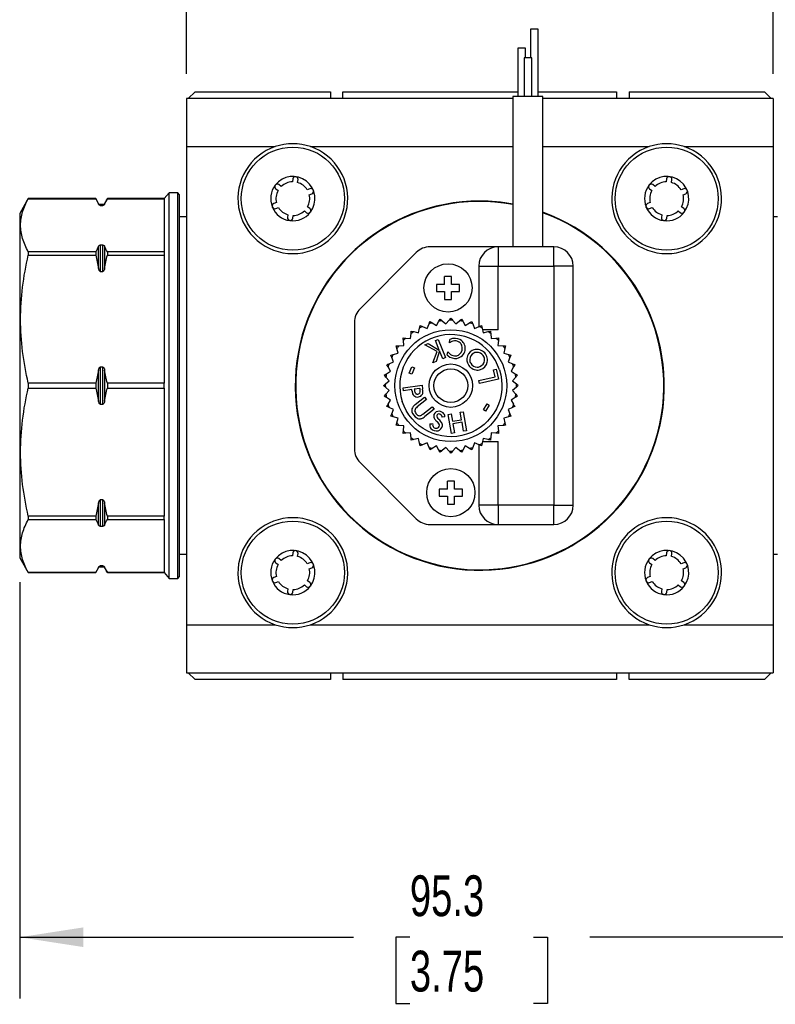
# Model space of a CAD drawing. Header units: millimetres. Extents: x 13 to 546, y 13 to 419.
# Tile 7 of 14: x 109 to 188, y 264 to 367. Entities that reach past the tile are written whole.
import ezdxf

# ---------------------------------------------------------------- set-up
doc = ezdxf.new("R2010")
doc.units = ezdxf.units.MM
doc.header["$LTSCALE"] = 2
doc.layers.add('DIMENSIONS', color=140, linetype='Continuous', lineweight=25)
doc.styles.add('SLDTEXTSTYLE0', font='TXT', dxfattribs={"width": 0.7})
doc.dimstyles.new('SLDDIMSTYLE1', dxfattribs={"dimtxt": 4.316016, "dimasz": 6.604, "dimexe": 0, "dimexo": 0.0625, "dimgap": 1.079004, "dimtad": 0, "dimtih": 1, "dimtoh": 1, "dimrnd": 1e-09, "dimzin": 12, "dimdsep": 46, "dimtxsty": 'SLDTEXTSTYLE0', "dimsah": 1, "dimcen": 0.09, "dimadec": 0, "dimazin": 3, "dimtfac": 1, "dimtofl": 0, "dimtmove": 0, "dimatfit": 3, "dimfxl": 0, "dimfrac": 2, "dimtolj": 1, "dimtzin": 12, "dimarcsym": 0})
doc.dimstyles.new('SLDDIMSTYLE5', dxfattribs={"dimtxt": 4.316016, "dimasz": 6.604, "dimexe": 0, "dimexo": 0.0625, "dimgap": 1.079004, "dimtad": 0, "dimtih": 1, "dimtoh": 1, "dimrnd": 1e-09, "dimzin": 4, "dimdsep": 46, "dimtxsty": 'SLDTEXTSTYLE0', "dimsah": 1, "dimcen": 0.09, "dimadec": 0, "dimazin": 1, "dimtfac": 1, "dimtofl": 0, "dimtmove": 0, "dimatfit": 3, "dimfxl": 0, "dimfrac": 2, "dimtolj": 1, "dimtzin": 12, "dimarcsym": 0})

# ---------------------------------------------------------------- blocks, each defined once
blk = doc.blocks.new('_D_10')
at = {"layer": 'DIMENSIONS'}
for p, q in [((188.93, 359.11), (242.69, 359.11)), ((236.34, 359.11), (236.34, 336.86)), ((229.93, 329.03), (228.48, 329.03)), ((228.48, 329.03), (228.48, 322.17)), ((242.75, 329.03), (244.2, 329.03)), ((244.2, 329.03), (244.2, 322.17)), ((228.48, 322.17), (229.93, 322.17)), ((244.2, 322.17), (242.75, 322.17)), ((236.34, 298.11), (236.34, 321.21)), ((188.93, 298.11), (242.69, 298.11))]:
    blk.add_line(p, q, dxfattribs=at)
for points in [[(236.34, 359.11), (235.33, 352.5), (237.36, 352.5)], [(236.34, 298.11), (237.36, 304.71), (235.33, 304.71)]]:
    blk.add_solid(points, dxfattribs=at)
at = {"layer": 'DIMENSIONS', "char_height": 4.233, "attachment_point": 1, "style": 'SLDTEXTSTYLE0'}
for s, insert in [('61.0', (229.93, 335.46)), ('2.40', (229.93, 327.63))]:
    blk.add_mtext(s, dxfattribs=dict(at, insert=insert))
blk = doc.blocks.new('_D_11')
at = {"layer": 'DIMENSIONS'}
for p, q in [((126.39, 360.95), (126.39, 397.35)), ((187.29, 360.95), (187.29, 397.35)), ((126.39, 391), (147.99, 391)), ((153.84, 391), (152.39, 391)), ((152.39, 391), (152.39, 384.14)), ((166.66, 391), (168.11, 391)), ((168.11, 391), (168.11, 384.14)), ((187.29, 391), (172.51, 391)), ((152.39, 384.14), (153.84, 384.14)), ((168.11, 384.14), (166.66, 384.14))]:
    blk.add_line(p, q, dxfattribs=at)
for points in [[(126.39, 391), (133, 389.98), (133, 392.01)], [(187.29, 391), (180.69, 392.01), (180.69, 389.98)]]:
    blk.add_solid(points, dxfattribs=at)
at = {"layer": 'DIMENSIONS', "char_height": 4.233, "attachment_point": 1, "style": 'SLDTEXTSTYLE0'}
for s, insert in [('60.9', (153.84, 397.42)), ('2.40', (153.84, 389.6))]:
    blk.add_mtext(s, dxfattribs=dict(at, insert=insert))
blk = doc.blocks.new('_D_12')
at = {"layer": 'DIMENSIONS'}
for p, q in [((109.09, 308.22), (109.09, 265.03)), ((204.34, 308.22), (204.34, 299.63)), ((204.34, 296.58), (204.34, 265.03)), ((109.09, 271.38), (143.74, 271.38)), ((149.59, 271.38), (148.14, 271.38)), ((148.14, 271.38), (148.14, 264.52)), ((162.41, 271.38), (163.86, 271.38)), ((163.86, 271.38), (163.86, 264.52)), ((204.34, 271.38), (168.26, 271.38)), ((148.14, 264.52), (149.59, 264.52)), ((163.86, 264.52), (162.41, 264.52))]:
    blk.add_line(p, q, dxfattribs=at)
for points in [[(109.09, 271.38), (115.7, 270.36), (115.7, 272.4)], [(204.34, 271.38), (197.74, 272.4), (197.74, 270.36)]]:
    blk.add_solid(points, dxfattribs=at)
at = {"layer": 'DIMENSIONS', "char_height": 4.233, "attachment_point": 1, "style": 'SLDTEXTSTYLE0'}
for s, insert in [('95.3', (149.59, 277.8)), ('3.75', (149.59, 269.98))]:
    blk.add_mtext(s, dxfattribs=dict(at, insert=insert))

msp = doc.modelspace()

# ---------------------------------------------------------------- linework, layer by layer
for p, q in [((162.091, 365.605), (162.091, 362.605)), ((162.891, 365.605), (162.091, 365.605)), ((162.891, 358.605), (162.891, 365.605)), ((160.792, 363.605), (160.792, 358.605)), ((161.592, 363.605), (160.792, 363.605)), ((161.592, 362.605), (161.592, 363.605)), ((161.441, 362.605), (161.441, 358.605)), ((162.241, 362.605), (161.441, 362.605)), ((162.241, 358.605), (162.241, 362.605)), ((127.291, 359.105), (126.591, 358.405)), ((127.291, 359.105), (141.341, 359.105)), ((141.341, 359.105), (141.341, 358.405)), ((142.641, 358.405), (142.641, 359.105)), ((142.641, 359.105), (160.792, 359.105)), ((160.291, 358.605), (160.291, 343.005)), ((163.391, 358.605), (160.291, 358.605)), ((162.891, 359.105), (171.041, 359.105)), ((163.391, 343.005), (163.391, 358.605)), ((171.041, 359.105), (171.041, 358.405)), ((172.341, 359.105), (172.341, 358.405)), ((172.341, 359.105), (186.391, 359.105)), ((187.091, 358.405), (186.391, 359.105)), ((160.291, 358.405), (126.391, 358.405)), ((126.391, 358.405), (126.391, 353.405)), ((187.291, 358.405), (163.391, 358.405)), ((187.291, 358.405), (187.291, 353.405)), ((126.391, 353.405), (135.617, 353.405)), ((126.391, 353.405), (126.391, 303.805)), ((139.266, 353.405), (160.291, 353.405)), ((163.391, 353.405), (174.417, 353.405)), ((178.066, 353.405), (187.291, 353.405)), ((187.291, 353.405), (187.291, 303.805)), ((136.239, 349.278), (136.004, 349.459)), ((137.434, 350.049), (137.395, 349.754)), ((137.941, 349.682), (137.98, 349.977)), ((175.039, 349.278), (174.804, 349.459)), ((176.234, 350.049), (176.195, 349.754)), ((176.741, 349.682), (176.78, 349.977)), ((124.591, 348.605), (124.091, 348.005)), ((125.491, 348.605), (124.591, 348.605)), ((124.591, 308.605), (124.591, 348.605)), ((125.691, 348.405), (125.491, 348.605)), ((125.491, 308.605), (125.491, 348.605)), ((125.691, 308.805), (125.691, 348.405)), ((135.668, 349.022), (135.903, 348.841)), ((139.21, 349.028), (138.935, 348.916)), ((139.144, 348.406), (139.419, 348.519)), ((174.468, 349.022), (174.703, 348.841)), ((178.01, 349.028), (177.735, 348.916)), ((177.944, 348.406), (178.219, 348.519)), ((109.986, 348.005), (109.091, 346.455)), ((116.994, 348.005), (109.986, 348.005)), ((109.986, 348.005), (109.986, 348.004)), ((109.986, 348.004), (116.994, 348.004)), ((117.284, 347.504), (116.994, 348.005)), ((116.994, 348.005), (116.994, 348.004)), ((117.284, 347.434), (117.284, 347.504)), ((117.726, 347.404), (117.457, 347.404)), ((117.457, 347.404), (117.457, 347.304)), ((117.726, 347.304), (117.726, 347.404)), ((118.189, 348.005), (117.899, 347.504)), ((117.899, 347.504), (117.899, 347.434)), ((124.091, 348.005), (118.189, 348.005)), ((118.189, 348.005), (118.189, 348.004)), ((118.189, 348.004), (124.091, 348.004)), ((124.091, 348.004), (124.091, 348.005)), ((124.091, 348.004), (124.091, 342.496)), ((135.738, 347.602), (135.463, 347.488)), ((174.538, 347.602), (174.263, 347.488)), ((109.091, 346.455), (109.091, 310.755)), ((117.457, 347.304), (117.726, 347.304)), ((135.673, 346.979), (135.948, 347.092)), ((136.938, 346.329), (136.898, 346.034)), ((138.64, 346.731), (138.876, 346.549)), ((139.212, 346.985), (138.977, 347.167)), ((174.473, 346.979), (174.748, 347.092)), ((175.738, 346.329), (175.698, 346.034)), ((177.44, 346.731), (177.676, 346.549)), ((178.012, 346.985), (177.777, 347.167)), ((126.391, 346.105), (125.691, 346.105)), ((137.444, 345.961), (137.484, 346.256)), ((176.244, 345.961), (176.284, 346.256)), ((187.741, 346.105), (187.291, 346.105)), ((109.986, 342.496), (109.986, 342.149)), ((116.994, 342.496), (109.986, 342.496)), ((116.994, 342.496), (116.994, 342.149)), ((117.284, 340.774), (117.284, 343.065)), ((117.457, 343.195), (117.457, 340.459)), ((117.726, 343.195), (117.457, 343.195)), ((117.726, 340.459), (117.726, 343.195)), ((117.899, 343.065), (117.899, 340.774)), ((118.189, 342.496), (118.189, 342.149)), ((124.091, 342.496), (118.189, 342.496)), ((124.091, 342.496), (124.091, 342.149)), ((150.256, 342.42), (144.427, 336.591)), ((158.741, 343.005), (151.67, 343.005)), ((158.741, 343.005), (158.741, 341.005)), ((164.541, 343.005), (158.741, 343.005)), ((164.541, 341.005), (164.541, 343.005)), ((109.986, 342.149), (116.994, 342.149)), ((118.189, 342.149), (124.091, 342.149)), ((124.091, 342.149), (124.091, 328.851)), ((117.457, 340.459), (117.726, 340.459)), ((156.741, 341.005), (158.741, 341.005)), ((156.741, 341.005), (156.741, 334.727)), ((158.741, 334.405), (158.741, 341.005)), ((158.741, 341.005), (164.541, 341.005)), ((166.541, 341.005), (164.541, 341.005)), ((164.541, 341.005), (164.541, 316.205)), ((166.541, 316.205), (166.541, 341.005)), ((153.186, 339.11), (153.186, 339.945)), ((153.916, 339.11), (153.916, 339.945)), ((152.351, 339.11), (152.351, 338.38)), ((153.186, 338.38), (153.186, 337.545)), ((153.916, 337.545), (153.916, 338.38)), ((154.751, 338.38), (154.751, 339.11)), ((143.841, 335.177), (143.841, 322.034)), ((151.905, 335.124), (152.341, 334.857)), ((152.341, 334.857), (152.607, 335.293)), ((152.949, 335.347), (153.337, 335.015)), ((153.337, 335.015), (153.669, 335.403)), ((154.014, 335.403), (154.346, 335.015)), ((154.346, 335.015), (154.734, 335.347)), ((155.075, 335.293), (155.342, 334.857)), ((155.342, 334.857), (155.778, 335.124)), ((149.985, 334.207), (150.482, 334.087)), ((150.482, 334.087), (150.601, 334.584)), ((150.909, 334.741), (151.381, 334.545)), ((151.381, 334.545), (151.577, 335.017)), ((156.106, 335.017), (156.302, 334.545)), ((156.302, 334.545), (156.774, 334.741)), ((157.081, 334.584), (157.201, 334.087)), ((158.741, 334.405), (157.124, 334.405)), ((157.201, 334.087), (157.697, 334.207)), ((148.953, 332.781), (148.913, 333.29)), ((149.157, 333.534), (149.666, 333.494)), ((149.666, 333.494), (149.706, 334.004)), ((152.241, 333.275), (152.523, 333.391)), ((152.643, 332.295), (152.241, 333.275)), ((152.523, 333.391), (153.291, 331.519)), ((153.69, 333.055), (153.748, 333.389)), ((157.977, 334.004), (158.017, 333.494)), ((158.017, 333.494), (158.526, 333.534)), ((158.77, 333.29), (158.73, 332.781)), ((148.36, 331.965), (148.24, 332.461)), ((148.443, 332.741), (148.953, 332.781)), ((151.138, 332.823), (151.483, 332.965)), ((152.419, 332.15), (151.138, 332.823)), ((151.483, 332.965), (152.643, 332.295)), ((151.983, 330.983), (152.419, 332.15)), ((152.676, 332.213), (152.305, 331.115)), ((153.009, 331.404), (152.676, 332.213)), ((153.471, 331.782), (153.528, 332.11)), ((158.73, 332.781), (159.239, 332.741)), ((159.442, 332.461), (159.323, 331.965)), ((147.43, 330.87), (147.902, 331.066)), ((147.902, 331.066), (147.706, 331.538)), ((147.863, 331.846), (148.36, 331.965)), ((152.305, 331.115), (151.983, 330.983)), ((153.291, 331.519), (153.009, 331.404)), ((159.323, 331.965), (159.82, 331.846)), ((159.977, 331.538), (159.781, 331.066)), ((159.781, 331.066), (160.253, 330.87)), ((117.284, 326.985), (117.284, 330.226)), ((117.726, 330.54), (117.457, 330.54)), ((117.457, 330.54), (117.457, 326.671)), ((117.726, 326.671), (117.726, 330.54)), ((117.899, 330.226), (117.899, 326.985)), ((147.154, 329.839), (147.59, 330.106)), ((147.59, 330.106), (147.323, 330.542)), ((149.532, 329.885), (149.797, 330.552)), ((150.053, 330.449), (149.788, 329.783)), ((149.797, 330.552), (150.053, 330.449)), ((158.284, 330.242), (158.541, 330.3)), ((158.445, 329.524), (158.284, 330.242)), ((158.541, 330.3), (158.771, 329.274)), ((160.36, 330.542), (160.093, 330.106)), ((160.093, 330.106), (160.528, 329.839)), ((147.044, 328.778), (147.432, 329.11)), ((147.432, 329.11), (147.1, 329.498)), ((149.788, 329.783), (149.532, 329.885)), ((156.753, 329.145), (158.445, 329.524)), ((156.822, 328.837), (156.753, 329.145)), ((158.771, 329.274), (156.822, 328.837)), ((160.583, 329.498), (160.251, 329.11)), ((160.251, 329.11), (160.639, 328.778)), ((109.986, 328.851), (109.986, 328.36)), ((116.994, 328.851), (109.986, 328.851)), ((109.986, 328.36), (116.994, 328.36)), ((116.994, 328.851), (116.994, 328.36)), ((124.091, 328.851), (118.189, 328.851)), ((118.189, 328.851), (118.189, 328.36)), ((118.189, 328.36), (124.091, 328.36)), ((124.091, 328.36), (124.091, 328.851)), ((124.091, 328.36), (124.091, 315.062)), ((147.432, 328.101), (147.044, 328.433)), ((147.1, 327.713), (147.432, 328.101)), ((148.875, 328.375), (150.85, 328.665)), ((148.92, 328.067), (148.875, 328.375)), ((149.792, 328.195), (148.92, 328.067)), ((149.807, 328.098), (149.792, 328.195)), ((150.638, 328.319), (150.049, 328.233)), ((150.049, 328.233), (150.053, 328.201)), ((150.643, 328.287), (150.638, 328.319)), ((150.85, 328.665), (150.914, 328.228)), ((160.639, 328.433), (160.251, 328.101)), ((160.251, 328.101), (160.583, 327.713)), ((147.59, 327.105), (147.154, 327.372)), ((147.323, 326.669), (147.59, 327.105)), ((150.153, 326.653), (151.119, 327.422)), ((151.323, 327.166), (150.356, 326.397)), ((151.119, 327.422), (151.323, 327.166)), ((160.528, 327.372), (160.093, 327.105)), ((160.093, 327.105), (160.36, 326.669)), ((117.457, 326.671), (117.726, 326.671)), ((147.902, 326.145), (147.43, 326.341)), ((147.706, 325.673), (147.902, 326.145)), ((150.949, 325.653), (151.915, 326.422)), ((152.119, 326.166), (151.153, 325.397)), ((151.915, 326.422), (152.119, 326.166)), ((154.821, 325.841), (155.129, 325.895)), ((155.129, 325.895), (155.473, 323.921)), ((157.22, 326.104), (157.599, 326.72)), ((157.45, 325.962), (157.22, 326.104)), ((157.829, 326.577), (157.45, 325.962)), ((157.599, 326.72), (157.829, 326.577)), ((160.253, 326.341), (159.781, 326.145)), ((159.781, 326.145), (159.977, 325.673)), ((148.36, 325.246), (147.863, 325.365)), ((148.24, 324.75), (148.36, 325.246)), ((153.232, 325.38), (152.958, 325.35)), ((153.565, 325.623), (153.872, 325.676)), ((153.908, 323.648), (153.565, 325.623)), ((153.872, 325.676), (154.006, 324.907)), ((154.006, 324.907), (154.955, 325.072)), ((154.955, 325.072), (154.821, 325.841)), ((159.82, 325.365), (159.323, 325.246)), ((159.323, 325.246), (159.442, 324.75)), ((148.953, 324.43), (148.443, 324.47)), ((148.913, 323.921), (148.953, 324.43)), ((151.662, 324.647), (151.955, 324.647)), ((155, 324.816), (154.051, 324.651)), ((154.051, 324.651), (154.216, 323.702)), ((155.165, 323.867), (155, 324.816)), ((155.473, 323.921), (155.165, 323.867)), ((159.239, 324.47), (158.73, 324.43)), ((158.73, 324.43), (158.77, 323.921)), ((149.666, 323.717), (149.157, 323.677)), ((149.706, 323.207), (149.666, 323.717)), ((150.482, 323.124), (149.985, 323.004)), ((150.601, 322.627), (150.482, 323.124)), ((154.216, 323.702), (153.908, 323.648)), ((157.201, 323.124), (157.081, 322.627)), ((157.124, 322.805), (158.741, 322.805)), ((157.697, 323.004), (157.201, 323.124)), ((158.017, 323.717), (157.977, 323.207)), ((158.526, 323.677), (158.017, 323.717)), ((158.741, 316.205), (158.741, 322.805)), ((151.381, 322.666), (150.909, 322.47)), ((151.577, 322.194), (151.381, 322.666)), ((152.341, 322.354), (151.905, 322.087)), ((152.607, 321.918), (152.341, 322.354)), ((153.337, 322.196), (152.949, 321.864)), ((153.669, 321.808), (153.337, 322.196)), ((154.346, 322.196), (154.014, 321.808)), ((154.734, 321.864), (154.346, 322.196)), ((155.342, 322.354), (155.075, 321.918)), ((155.778, 322.087), (155.342, 322.354)), ((156.302, 322.666), (156.106, 322.194)), ((156.774, 322.47), (156.302, 322.666)), ((156.741, 322.484), (156.741, 316.205)), ((144.427, 320.62), (150.256, 314.791)), ((152.641, 317.87), (152.641, 317.14)), ((153.476, 317.87), (153.476, 318.705)), ((154.206, 317.87), (154.206, 318.705)), ((155.041, 317.14), (155.041, 317.87)), ((117.726, 316.752), (117.457, 316.752)), ((117.457, 316.752), (117.457, 314.016)), ((117.726, 314.016), (117.726, 316.752)), ((153.476, 317.14), (153.476, 316.305)), ((154.206, 316.305), (154.206, 317.14)), ((117.284, 314.146), (117.284, 316.437)), ((117.899, 316.437), (117.899, 314.146)), ((158.741, 316.205), (156.741, 316.205)), ((158.741, 316.205), (158.741, 314.205)), ((164.541, 316.205), (158.741, 316.205)), ((164.541, 316.205), (166.541, 316.205)), ((164.541, 314.205), (164.541, 316.205)), ((109.986, 315.062), (109.986, 314.715)), ((116.994, 315.062), (109.986, 315.062)), ((109.986, 314.715), (116.994, 314.715)), ((116.994, 315.062), (116.994, 314.715)), ((124.091, 315.062), (118.189, 315.062)), ((118.189, 315.062), (118.189, 314.715)), ((118.189, 314.715), (124.091, 314.715)), ((124.091, 314.715), (124.091, 315.062)), ((124.091, 314.715), (124.091, 309.207)), ((117.457, 314.016), (117.726, 314.016)), ((151.67, 314.205), (158.741, 314.205)), ((158.741, 314.205), (164.541, 314.205)), ((109.091, 310.755), (109.986, 309.205)), ((125.691, 311.105), (126.391, 311.105)), ((136.239, 310.478), (136.004, 310.659)), ((137.434, 311.249), (137.395, 310.954)), ((137.941, 310.882), (137.98, 311.177)), ((175.039, 310.478), (174.804, 310.659)), ((176.234, 311.249), (176.195, 310.954)), ((176.741, 310.882), (176.78, 311.177)), ((187.291, 311.105), (187.741, 311.105)), ((116.994, 309.205), (117.284, 309.707)), ((117.284, 309.707), (117.284, 309.777)), ((117.726, 309.907), (117.457, 309.907)), ((117.457, 309.907), (117.457, 309.807)), ((117.457, 309.807), (117.726, 309.807)), ((117.726, 309.807), (117.726, 309.907)), ((117.899, 309.777), (117.899, 309.707)), ((117.899, 309.707), (118.189, 309.205)), ((135.668, 310.222), (135.903, 310.041)), ((139.21, 310.228), (138.935, 310.116)), ((139.144, 309.606), (139.419, 309.719)), ((174.468, 310.222), (174.703, 310.041)), ((178.01, 310.228), (177.735, 310.116)), ((177.944, 309.606), (178.219, 309.719)), ((109.986, 309.207), (109.986, 309.205)), ((116.994, 309.207), (109.986, 309.207)), ((109.986, 309.205), (116.994, 309.205)), ((116.994, 309.205), (116.994, 309.207)), ((124.091, 309.207), (118.189, 309.207)), ((118.189, 309.205), (118.189, 309.207)), ((118.189, 309.205), (124.091, 309.205)), ((124.091, 309.207), (124.091, 309.205)), ((124.091, 309.205), (124.591, 308.605)), ((124.591, 308.605), (125.491, 308.605)), ((125.491, 308.605), (125.691, 308.805)), ((135.738, 308.802), (135.463, 308.688)), ((174.538, 308.802), (174.263, 308.688)), ((135.673, 308.179), (135.948, 308.292)), ((136.938, 307.529), (136.898, 307.234)), ((138.64, 307.931), (138.876, 307.749)), ((139.212, 308.185), (138.977, 308.367)), ((174.473, 308.179), (174.748, 308.292)), ((175.738, 307.529), (175.698, 307.234)), ((177.44, 307.931), (177.676, 307.749)), ((178.012, 308.185), (177.777, 308.367)), ((137.444, 307.161), (137.484, 307.456)), ((176.244, 307.161), (176.284, 307.456)), ((126.391, 303.805), (135.617, 303.805)), ((126.391, 303.805), (126.391, 298.805)), ((139.266, 303.805), (174.417, 303.805)), ((178.066, 303.805), (187.291, 303.805)), ((187.291, 303.805), (187.291, 298.805)), ((126.391, 298.805), (187.291, 298.805)), ((127.291, 298.105), (126.591, 298.805)), ((141.341, 298.805), (141.341, 298.105)), ((142.641, 298.805), (142.641, 298.105)), ((171.041, 298.805), (171.041, 298.105)), ((172.341, 298.105), (172.341, 298.805)), ((186.391, 298.105), (187.091, 298.805)), ((141.341, 298.105), (127.291, 298.105)), ((171.041, 298.105), (142.641, 298.105)), ((186.391, 298.105), (172.341, 298.105))]:
    msp.add_line(p, q)
for centre, radius in [((137.441, 348.005), 5.35), ((176.241, 348.005), 5.35), ((153.551, 338.745), 2.5), ((153.841, 328.605), 5.8), ((153.841, 328.605), 2.25), ((153.841, 328.605), 1.75), ((153.841, 317.505), 2.5), ((137.441, 309.205), 5.35), ((176.241, 309.205), 5.35)]:
    msp.add_circle(centre, radius)
for centre, radius, start, end in [((137.441, 348.005), 5.7, 71.32828, 108.67172), ((176.241, 348.005), 5.7, 71.32828, 108.67172), ((137.441, 348.005), 5.7, 108.67172, 71.32828), ((176.241, 348.005), 5.7, 108.67172, 71.32828), ((137.441, 348.005), 2.3, 142.91235, 201.73491), ((135.836, 349.24), 0.275, 146.41055, 232.41612), ((137.441, 348.005), 2.3, 322.59957, 141.94235), ((135.836, 349.241), 0.275, 52.41612, 138.44289), ((137.441, 348.005), 1.75, 91.4881, 133.35428), ((137.707, 350.013), 0.275, 82.41222, 172.44366), ((137.708, 350.013), 0.275, 352.44366, 82.56361), ((137.441, 348.005), 1.75, 31.35041, 73.38182), ((176.241, 348.005), 2.3, 142.91235, 201.73491), ((174.636, 349.24), 0.275, 146.41055, 232.41612), ((176.241, 348.005), 2.3, 322.59957, 141.94235), ((174.636, 349.241), 0.275, 52.41612, 138.44289), ((176.241, 348.005), 1.75, 91.4881, 133.35428), ((176.507, 350.013), 0.275, 82.41222, 172.44366), ((176.508, 350.013), 0.275, 352.44366, 82.56361), ((176.241, 348.005), 1.75, 31.35041, 73.38182), ((137.441, 348.005), 1.75, 151.46056, 193.32674), ((137.441, 348.005), 1.75, 331.37794, 13.24412), ((139.315, 348.774), 0.275, 22.27452, 112.30596), ((139.315, 348.773), 0.275, 292.30596, 22.42592), ((176.241, 348.005), 1.75, 151.46056, 193.32674), ((176.241, 348.005), 1.75, 331.37794, 13.24412), ((178.115, 348.774), 0.275, 22.27452, 112.30596), ((178.115, 348.773), 0.275, 292.30596, 22.42592), ((117.457, 347.604), 0.2, 210, 270), ((117.726, 347.604), 0.2, 270, 330), ((135.568, 347.234), 0.275, 112.38858, 197.00912), ((156.841, 328.605), 19.15, 90, 69.999), ((156.841, 328.605), 19.1, 79.59364, 69.9444), ((156.841, 328.605), 19.15, 79.62112, 90), ((174.368, 347.234), 0.275, 112.38858, 197.00912), ((137.441, 348.005), 2.3, 203.03673, 261.74801), ((135.568, 347.234), 0.275, 207.7612, 292.38858), ((137.441, 348.005), 1.75, 211.43302, 253.2992), ((137.441, 348.005), 2.3, 262.931, 322.01448), ((137.441, 348.005), 1.75, 271.40548, 313.27166), ((139.044, 346.767), 0.275, 232.3335, 319.93305), ((139.044, 346.768), 0.275, 324.67648, 52.3335), ((176.241, 348.005), 2.3, 203.03673, 261.74801), ((174.368, 347.234), 0.275, 207.7612, 292.38858), ((176.241, 348.005), 1.75, 211.43302, 253.2992), ((176.241, 348.005), 2.3, 262.931, 322.01448), ((176.241, 348.005), 1.75, 271.40548, 313.27166), ((177.844, 346.767), 0.275, 232.3335, 319.93305), ((177.844, 346.768), 0.275, 324.67648, 52.3335), ((137.171, 345.998), 0.275, 172.36104, 257.46135), ((137.172, 345.998), 0.275, 267.21561, 352.36104), ((175.971, 345.998), 0.275, 172.36104, 257.46135), ((175.972, 345.998), 0.275, 267.21561, 352.36104), ((151.67, 341.005), 2, 90, 135), ((158.741, 341.005), 2, 90, 180), ((164.541, 341.005), 2, 0, 90), ((145.841, 335.177), 2, 135, 180), ((153.841, 328.605), 6.8, 106.54479, 109.45521), ((153.841, 328.605), 6.8, 97.54479, 100.45521), ((153.841, 328.605), 6.8, 88.54479, 91.45521), ((153.841, 328.605), 6.8, 79.54479, 82.45521), ((153.841, 328.605), 6.8, 70.54479, 73.45521), ((153.841, 328.605), 6.8, 124.54479, 127.45521), ((153.841, 328.605), 6.8, 115.54479, 118.45521), ((153.841, 328.605), 6.8, 61.54479, 64.45521), ((153.841, 328.605), 6.8, 52.54479, 55.45521), ((153.841, 328.605), 6.8, 133.54479, 136.45521), ((154.987, 330.654), 2.729, 110.28453, 118.37516), ((154.296, 332.258), 1.257, 98.64755, 115.86269), ((154.284, 332.468), 0.784, 56.17522, 108.0307), ((154.274, 332.41), 1.103, 52.17084, 98.73662), ((154.121, 332.375), 0.956, 26.85273, 51.16534), ((154.119, 332.311), 1.278, 25.24818, 49.40032), ((153.841, 328.605), 6.8, 43.54479, 46.45521), ((153.841, 328.605), 6.8, 142.54479, 145.45521), ((155.105, 333.549), 2.135, 222.35839, 232.78275), ((154.183, 332.495), 0.85, 309.21626, 21.53429), ((154.243, 332.481), 1.098, 317.68874, 19.98638), ((156.495, 331.371), 0.988, 116.16309, 176.14259), ((156.511, 331.389), 0.98, 77.98697, 117.49079), ((156.551, 331.35), 0.713, 75.7697, 118.11077), ((156.538, 331.248), 1.113, 20.12603, 80.84359), ((156.576, 331.281), 0.775, 22.22414, 78.82903), ((153.841, 328.605), 6.8, 34.54479, 37.45521), ((153.841, 328.605), 6.8, 151.54479, 154.45521), ((158.049, 337.101), 7.018, 229.28282, 230.13817), ((154.31, 332.571), 1.144, 228.4351, 277.52056), ((154.282, 332.474), 0.781, 233.16518, 275.20033), ((154.307, 332.367), 0.672, 273.895, 307.92166), ((154.23, 332.618), 1.204, 280.97438, 313.26307), ((156.565, 331.321), 1.062, 173.69821, 199.7365), ((156.555, 331.31), 0.751, 116.95695, 180.3167), ((156.527, 331.293), 0.723, 178.98245, 210.81671), ((156.553, 331.306), 0.786, 292.75803, 354.02634), ((156.597, 331.257), 1.041, 288.73218, 348.60958), ((156.59, 331.314), 0.75, 353.06306, 20.27473), ((156.568, 331.28), 1.074, 347.72541, 19.10411), ((153.841, 328.605), 6.8, 25.54479, 28.45521), ((153.841, 328.605), 6.8, 160.54479, 163.45521), ((156.61, 331.338), 1.11, 199.77439, 260.20084), ((156.559, 331.262), 0.736, 207.43586, 270.18208), ((156.623, 331.246), 1.022, 258.56222, 287.54363), ((156.551, 331.4), 0.875, 270.72829, 290.50686), ((153.841, 328.605), 6.8, 16.54479, 19.45521), ((153.841, 328.605), 6.8, 169.54479, 172.45521), ((153.841, 328.605), 6.8, 7.54479, 10.45521), ((153.841, 328.605), 6.8, 178.54479, 181.45521), ((151.696, 328.319), 1.903, 186.66761, 196.7727), ((153.116, 328.65), 3.096, 188.35007, 191.54958), ((150.92, 328.2), 0.854, 191.43107, 202.61242), ((150.25, 328.03), 0.418, 338.62102, 4.6613), ((148.63, 327.969), 2.039, 2.6483, 8.97257), ((149.233, 327.945), 1.704, 358.3392, 9.53206), ((153.841, 328.605), 6.8, 358.54479, 1.45521), ((153.841, 328.605), 6.8, 187.54479, 190.45521), ((150.348, 327.916), 0.495, 197.15553, 223.206), ((150.388, 327.989), 0.575, 225.72453, 251.83646), ((150.341, 327.949), 0.224, 200.42571, 233.34408), ((150.329, 327.948), 0.215, 235.69464, 266.82024), ((150.366, 328.121), 0.696, 256.99198, 299.99586), ((150.344, 328.209), 0.477, 266.77241, 291.75864), ((150.442, 327.968), 0.217, 291.44595, 335.33129), ((150.349, 328.023), 0.623, 305.84221, 329.82367), ((150.255, 327.976), 0.686, 337.11996, 353.27224), ((153.841, 328.605), 6.8, 349.54479, 352.45521), ((153.841, 328.605), 6.8, 196.54479, 199.45521), ((150.376, 326.029), 0.593, 163.47065, 192.16699), ((150.907, 326.233), 1.158, 196.492, 238.08227), ((150.487, 325.99), 0.71, 141.64216, 162.98153), ((151.138, 325.443), 1.56, 129.16545, 140.73954), ((150.428, 326), 0.327, 159.05148, 195.11991), ((150.783, 326.137), 0.707, 198.42178, 235.91711), ((150.536, 325.953), 0.445, 143.12692, 158.42068), ((150.901, 325.676), 0.903, 127.10177, 142.98073), ((152.564, 325.452), 0.494, 98.82763, 185.06412), ((152.575, 325.215), 0.729, 50.10203, 96.88615), ((153.841, 328.605), 6.8, 340.54479, 343.45521), ((153.841, 328.605), 6.8, 205.54479, 208.45521), ((150.602, 325.786), 0.618, 240.21344, 277.40632), ((150.583, 325.835), 0.345, 235.22355, 285.55791), ((150.538, 326.024), 0.539, 284.77542, 298.68216), ((150.567, 325.943), 0.779, 278.48687, 301.25576), ((150.142, 326.693), 1.316, 299.84902, 307.79734), ((149.406, 327.867), 3.026, 301.13319, 305.24977), ((152.586, 325.431), 0.515, 182.62303, 221.06123), ((154.146, 326.738), 2.549, 220.17271, 229.14387), ((152.608, 325.436), 0.235, 96.13038, 179.05281), ((152.696, 325.447), 0.323, 181.20369, 232.97259), ((150.231, 322.653), 3.404, 39.65265, 48.16183), ((152.598, 325.328), 0.342, 36.67822, 92.5166), ((152.317, 325.162), 0.668, 16.40753, 33.72554), ((152.675, 325.356), 0.558, 2.50916, 48.68341), ((153.841, 328.605), 6.8, 331.54479, 334.45521), ((153.841, 328.605), 6.8, 214.54479, 217.45521), ((153.841, 328.605), 6.8, 223.54479, 226.45521), ((152.216, 324.515), 0.57, 166.57539, 219.48179), ((152.361, 324.716), 0.812, 223.89676, 280.45856), ((152.399, 324.567), 0.451, 169.867, 216.13967), ((152.334, 324.614), 0.433, 226.30955, 283.88214), ((152.342, 324.488), 0.31, 287.93509, 24.3317), ((152.087, 324.362), 0.594, 25.28748, 48.84216), ((152.357, 324.502), 0.604, 284.5436, 354.04972), ((152.419, 324.499), 0.542, 353.66795, 37.04629), ((153.841, 328.605), 6.8, 313.54479, 316.45521), ((153.841, 328.605), 6.8, 322.54479, 325.45521), ((153.841, 328.605), 6.8, 232.54479, 235.45521), ((153.841, 328.605), 6.8, 304.54479, 307.45521), ((145.841, 322.034), 2, 180, 225), ((153.841, 328.605), 6.8, 241.54479, 244.45521), ((153.841, 328.605), 6.8, 250.54479, 253.45521), ((153.841, 328.605), 6.8, 259.54479, 262.45521), ((153.841, 328.605), 6.8, 268.54479, 271.45521), ((153.841, 328.605), 6.8, 277.54479, 280.45521), ((153.841, 328.605), 6.8, 286.54479, 289.45521), ((153.841, 328.605), 6.8, 295.54479, 298.45521), ((158.741, 316.205), 2, 180, 270), ((164.541, 316.205), 2, 270, 0), ((137.441, 309.205), 5.7, 288.67172, 251.32828), ((151.67, 316.205), 2, 225, 270), ((176.241, 309.205), 5.7, 288.67172, 251.32828), ((137.441, 309.205), 2.3, 142.91235, 201.73491), ((135.836, 310.44), 0.275, 146.41055, 232.41612), ((137.441, 309.205), 2.3, 322.59957, 141.94235), ((135.836, 310.441), 0.275, 52.41612, 138.44289), ((137.441, 309.205), 1.75, 91.4881, 133.35428), ((137.707, 311.213), 0.275, 82.41222, 172.44366), ((137.708, 311.213), 0.275, 352.44366, 82.56361), ((137.441, 309.205), 1.75, 31.35041, 73.38182), ((176.241, 309.205), 2.3, 142.91235, 201.73491), ((174.636, 310.44), 0.275, 146.41055, 232.41612), ((176.241, 309.205), 2.3, 322.59957, 141.94235), ((174.636, 310.441), 0.275, 52.41612, 138.44289), ((176.241, 309.205), 1.75, 91.4881, 133.35428), ((176.507, 311.213), 0.275, 82.41222, 172.44366), ((176.508, 311.213), 0.275, 352.44366, 82.56361), ((176.241, 309.205), 1.75, 31.35041, 73.38182), ((117.457, 309.607), 0.2, 90, 150), ((117.726, 309.607), 0.2, 30, 90), ((137.441, 309.205), 1.75, 151.46056, 193.32674), ((137.441, 309.205), 1.75, 331.37794, 13.24412), ((139.315, 309.974), 0.275, 22.27452, 112.30596), ((139.315, 309.973), 0.275, 292.30596, 22.42592), ((176.241, 309.205), 1.75, 151.46056, 193.32674), ((176.241, 309.205), 1.75, 331.37794, 13.24412), ((178.115, 309.974), 0.275, 22.27452, 112.30596), ((178.115, 309.973), 0.275, 292.30596, 22.42592), ((135.568, 308.434), 0.275, 112.38858, 197.00912), ((174.368, 308.434), 0.275, 112.38858, 197.00912), ((137.441, 309.205), 2.3, 203.03673, 261.74801), ((135.568, 308.434), 0.275, 207.7612, 292.38858), ((137.441, 309.205), 1.75, 211.43302, 253.2992), ((137.441, 309.205), 2.3, 262.931, 322.01448), ((137.441, 309.205), 1.75, 271.40548, 313.27166), ((139.044, 307.967), 0.275, 232.3335, 319.93305), ((139.044, 307.968), 0.275, 324.67648, 52.3335), ((176.241, 309.205), 2.3, 203.03673, 261.74801), ((174.368, 308.434), 0.275, 207.7612, 292.38858), ((176.241, 309.205), 1.75, 211.43302, 253.2992), ((176.241, 309.205), 2.3, 262.931, 322.01448), ((176.241, 309.205), 1.75, 271.40548, 313.27166), ((177.844, 307.967), 0.275, 232.3335, 319.93305), ((177.844, 307.968), 0.275, 324.67648, 52.3335), ((137.171, 307.198), 0.275, 172.36104, 257.46135), ((137.172, 307.198), 0.275, 267.21561, 352.36104), ((175.971, 307.198), 0.275, 172.36104, 257.46135), ((175.972, 307.198), 0.275, 267.21561, 352.36104), ((137.441, 309.205), 5.7, 251.32828, 288.67172), ((176.241, 309.205), 5.7, 251.32828, 288.67172)]:
    msp.add_arc(centre, radius, start, end)
for points in [[(135.607, 349.392), (135.61, 349.398), (135.614, 349.403), (135.618, 349.408)], [(135.618, 349.408), (135.622, 349.413), (135.626, 349.418), (135.63, 349.423)], [(174.407, 349.392), (174.41, 349.398), (174.414, 349.403), (174.418, 349.408)], [(174.418, 349.408), (174.422, 349.413), (174.426, 349.418), (174.43, 349.423)], [(116.994, 348.004), (117.1, 347.815), (117.197, 347.625), (117.284, 347.434)], [(117.899, 347.434), (117.986, 347.625), (118.083, 347.815), (118.189, 348.004)], [(135.314, 347.129), (135.31, 347.137), (135.307, 347.145), (135.305, 347.154)], [(135.325, 347.105), (135.321, 347.113), (135.317, 347.121), (135.314, 347.129)], [(139.262, 346.599), (139.259, 346.596), (139.257, 346.593), (139.254, 346.59)], [(139.269, 346.609), (139.266, 346.605), (139.264, 346.602), (139.262, 346.599)], [(174.114, 347.129), (174.11, 347.137), (174.107, 347.145), (174.105, 347.154)], [(174.125, 347.105), (174.121, 347.113), (174.117, 347.121), (174.114, 347.129)], [(178.062, 346.599), (178.059, 346.596), (178.057, 346.593), (178.054, 346.59)], [(178.069, 346.609), (178.066, 346.605), (178.064, 346.602), (178.062, 346.599)], [(137.135, 345.725), (137.127, 345.726), (137.119, 345.728), (137.111, 345.729)], [(137.158, 345.723), (137.151, 345.723), (137.143, 345.724), (137.135, 345.725)], [(175.935, 345.725), (175.927, 345.726), (175.919, 345.728), (175.911, 345.729)], [(175.958, 345.723), (175.951, 345.723), (175.943, 345.724), (175.935, 345.725)], [(117.284, 343.065), (117.197, 342.875), (117.1, 342.685), (116.994, 342.496)], [(118.189, 342.496), (118.083, 342.685), (117.986, 342.875), (117.899, 343.065)], [(116.994, 342.149), (117.1, 341.692), (117.197, 341.234), (117.284, 340.774)], [(117.899, 340.774), (117.986, 341.234), (118.083, 341.692), (118.189, 342.149)], [(153.916, 339.945), (153.674, 339.945), (153.429, 339.945), (153.186, 339.945)], [(153.186, 339.11), (152.903, 339.11), (152.624, 339.11), (152.351, 339.11)], [(152.351, 338.38), (152.624, 338.38), (152.903, 338.38), (153.186, 338.38)], [(154.751, 339.11), (154.478, 339.11), (154.2, 339.11), (153.916, 339.11)], [(153.916, 338.38), (154.2, 338.38), (154.478, 338.38), (154.751, 338.38)], [(153.186, 337.545), (153.429, 337.545), (153.674, 337.545), (153.916, 337.545)], [(151.577, 335.017), (151.611, 335.099), (151.644, 335.181), (151.678, 335.263)], [(151.678, 335.263), (151.754, 335.217), (151.829, 335.17), (151.905, 335.124)], [(152.607, 335.293), (152.654, 335.368), (152.7, 335.444), (152.746, 335.519)], [(152.746, 335.519), (152.813, 335.462), (152.881, 335.404), (152.949, 335.347)], [(153.669, 335.403), (153.727, 335.471), (153.784, 335.538), (153.841, 335.605)], [(153.841, 335.605), (153.899, 335.538), (153.956, 335.471), (154.014, 335.403)], [(154.734, 335.347), (154.802, 335.404), (154.869, 335.462), (154.936, 335.519)], [(154.936, 335.519), (154.983, 335.444), (155.029, 335.368), (155.075, 335.293)], [(155.778, 335.124), (155.854, 335.17), (155.929, 335.217), (156.005, 335.263)], [(156.005, 335.263), (156.038, 335.181), (156.072, 335.099), (156.106, 335.017)], [(149.706, 334.004), (149.713, 334.092), (149.72, 334.181), (149.727, 334.269)], [(149.727, 334.269), (149.813, 334.248), (149.899, 334.227), (149.985, 334.207)], [(150.601, 334.584), (150.622, 334.671), (150.643, 334.757), (150.663, 334.843)], [(150.663, 334.843), (150.745, 334.809), (150.827, 334.775), (150.909, 334.741)], [(156.774, 334.741), (156.856, 334.775), (156.938, 334.809), (157.019, 334.843)], [(157.019, 334.843), (157.04, 334.757), (157.061, 334.671), (157.081, 334.584)], [(157.697, 334.207), (157.784, 334.227), (157.87, 334.248), (157.956, 334.269)], [(157.956, 334.269), (157.963, 334.181), (157.97, 334.092), (157.977, 334.004)], [(148.913, 333.29), (148.906, 333.379), (148.899, 333.467), (148.892, 333.555)], [(148.892, 333.555), (148.98, 333.548), (149.068, 333.541), (149.157, 333.534)], [(158.526, 333.534), (158.615, 333.541), (158.703, 333.548), (158.791, 333.555)], [(158.791, 333.555), (158.784, 333.467), (158.777, 333.379), (158.77, 333.29)], [(148.178, 332.72), (148.266, 332.727), (148.355, 332.734), (148.443, 332.741)], [(148.24, 332.461), (148.22, 332.548), (148.199, 332.634), (148.178, 332.72)], [(159.239, 332.741), (159.328, 332.734), (159.417, 332.727), (159.505, 332.72)], [(159.505, 332.72), (159.484, 332.634), (159.463, 332.548), (159.442, 332.461)], [(147.604, 331.783), (147.69, 331.804), (147.776, 331.825), (147.863, 331.846)], [(147.706, 331.538), (147.672, 331.62), (147.638, 331.702), (147.604, 331.783)], [(159.82, 331.846), (159.906, 331.825), (159.993, 331.804), (160.078, 331.783)], [(160.078, 331.783), (160.045, 331.702), (160.011, 331.62), (159.977, 331.538)], [(117.284, 330.226), (117.197, 329.766), (117.1, 329.307), (116.994, 328.851)], [(118.189, 328.851), (118.083, 329.307), (117.986, 329.766), (117.899, 330.226)], [(147.184, 330.769), (147.266, 330.802), (147.347, 330.836), (147.43, 330.87)], [(147.323, 330.542), (147.276, 330.618), (147.23, 330.693), (147.184, 330.769)], [(160.253, 330.87), (160.335, 330.836), (160.417, 330.802), (160.499, 330.769)], [(160.499, 330.769), (160.453, 330.693), (160.406, 330.618), (160.36, 330.542)], [(146.928, 329.701), (147.003, 329.747), (147.078, 329.793), (147.154, 329.839)], [(147.1, 329.498), (147.042, 329.566), (146.985, 329.633), (146.928, 329.701)], [(160.528, 329.839), (160.604, 329.793), (160.68, 329.747), (160.755, 329.701)], [(160.583, 329.498), (160.64, 329.566), (160.698, 329.633), (160.755, 329.701)], [(116.994, 328.36), (117.1, 327.904), (117.197, 327.445), (117.284, 326.985)], [(117.899, 326.985), (117.986, 327.445), (118.083, 327.904), (118.189, 328.36)], [(146.841, 328.605), (146.909, 328.663), (146.976, 328.72), (147.044, 328.778)], [(147.044, 328.433), (146.976, 328.491), (146.909, 328.548), (146.841, 328.605)], [(160.841, 328.605), (160.774, 328.663), (160.707, 328.72), (160.639, 328.778)], [(160.841, 328.605), (160.774, 328.548), (160.707, 328.491), (160.639, 328.433)], [(146.928, 327.51), (146.985, 327.578), (147.042, 327.645), (147.1, 327.713)], [(147.154, 327.372), (147.078, 327.418), (147.003, 327.464), (146.928, 327.51)], [(160.755, 327.51), (160.68, 327.464), (160.604, 327.418), (160.528, 327.372)], [(160.583, 327.713), (160.64, 327.645), (160.698, 327.578), (160.755, 327.51)], [(147.184, 326.442), (147.23, 326.518), (147.276, 326.593), (147.323, 326.669)], [(147.43, 326.341), (147.347, 326.375), (147.266, 326.409), (147.184, 326.442)], [(160.499, 326.442), (160.417, 326.409), (160.335, 326.375), (160.253, 326.341)], [(160.499, 326.442), (160.453, 326.518), (160.406, 326.593), (160.36, 326.669)], [(147.604, 325.428), (147.638, 325.509), (147.672, 325.591), (147.706, 325.673)], [(147.863, 325.365), (147.776, 325.386), (147.69, 325.407), (147.604, 325.428)], [(160.078, 325.428), (159.993, 325.407), (159.906, 325.386), (159.82, 325.365)], [(159.977, 325.673), (160.011, 325.591), (160.045, 325.509), (160.078, 325.428)], [(148.178, 324.491), (148.199, 324.577), (148.22, 324.663), (148.24, 324.75)], [(148.443, 324.47), (148.355, 324.477), (148.266, 324.484), (148.178, 324.491)], [(148.892, 323.656), (148.899, 323.744), (148.906, 323.832), (148.913, 323.921)], [(158.77, 323.921), (158.777, 323.832), (158.784, 323.744), (158.791, 323.656)], [(159.505, 324.491), (159.417, 324.484), (159.328, 324.477), (159.239, 324.47)], [(159.442, 324.75), (159.463, 324.663), (159.484, 324.577), (159.505, 324.491)], [(149.157, 323.677), (149.068, 323.67), (148.98, 323.663), (148.892, 323.656)], [(149.727, 322.942), (149.72, 323.03), (149.713, 323.119), (149.706, 323.207)], [(149.985, 323.004), (149.899, 322.984), (149.813, 322.963), (149.727, 322.942)], [(157.956, 322.942), (157.87, 322.963), (157.784, 322.984), (157.697, 323.004)], [(157.977, 323.207), (157.97, 323.119), (157.963, 323.03), (157.956, 322.942)], [(158.791, 323.656), (158.703, 323.663), (158.615, 323.67), (158.526, 323.677)], [(150.663, 322.368), (150.643, 322.454), (150.622, 322.54), (150.601, 322.627)], [(150.909, 322.47), (150.827, 322.436), (150.745, 322.402), (150.663, 322.368)], [(151.678, 321.948), (151.644, 322.03), (151.611, 322.112), (151.577, 322.194)], [(151.905, 322.087), (151.829, 322.041), (151.754, 321.994), (151.678, 321.948)], [(152.746, 321.692), (152.7, 321.767), (152.654, 321.843), (152.607, 321.918)], [(152.949, 321.864), (152.881, 321.807), (152.813, 321.749), (152.746, 321.692)], [(153.841, 321.605), (153.784, 321.673), (153.727, 321.74), (153.669, 321.808)], [(154.014, 321.808), (153.956, 321.74), (153.899, 321.673), (153.841, 321.605)], [(154.936, 321.692), (154.869, 321.749), (154.802, 321.807), (154.734, 321.864)], [(155.075, 321.918), (155.029, 321.843), (154.983, 321.767), (154.936, 321.692)], [(156.005, 321.948), (155.929, 321.994), (155.854, 322.041), (155.778, 322.087)], [(156.106, 322.194), (156.072, 322.112), (156.038, 322.03), (156.005, 321.948)], [(157.019, 322.368), (156.938, 322.402), (156.856, 322.436), (156.774, 322.47)], [(157.081, 322.627), (157.061, 322.54), (157.04, 322.454), (157.019, 322.368)], [(153.476, 317.87), (153.193, 317.87), (152.914, 317.87), (152.641, 317.87)], [(154.206, 318.705), (153.964, 318.705), (153.719, 318.705), (153.476, 318.705)], [(155.041, 317.87), (154.768, 317.87), (154.49, 317.87), (154.206, 317.87)], [(152.641, 317.14), (152.914, 317.14), (153.193, 317.14), (153.476, 317.14)], [(154.206, 317.14), (154.49, 317.14), (154.768, 317.14), (155.041, 317.14)], [(117.284, 316.437), (117.197, 315.977), (117.1, 315.519), (116.994, 315.062)], [(118.189, 315.062), (118.083, 315.519), (117.986, 315.977), (117.899, 316.437)], [(153.476, 316.305), (153.719, 316.305), (153.964, 316.305), (154.206, 316.305)], [(116.994, 314.715), (117.1, 314.526), (117.197, 314.336), (117.284, 314.146)], [(117.899, 314.146), (117.986, 314.336), (118.083, 314.526), (118.189, 314.715)], [(135.607, 310.592), (135.61, 310.598), (135.614, 310.603), (135.618, 310.608)], [(135.618, 310.608), (135.622, 310.613), (135.626, 310.618), (135.63, 310.623)], [(174.407, 310.592), (174.41, 310.598), (174.414, 310.603), (174.418, 310.608)], [(174.418, 310.608), (174.422, 310.613), (174.426, 310.618), (174.43, 310.623)], [(117.284, 309.777), (117.197, 309.586), (117.1, 309.396), (116.994, 309.207)], [(118.189, 309.207), (118.083, 309.396), (117.986, 309.586), (117.899, 309.777)], [(135.314, 308.329), (135.31, 308.337), (135.307, 308.345), (135.305, 308.354)], [(135.325, 308.305), (135.321, 308.313), (135.317, 308.321), (135.314, 308.329)], [(139.262, 307.799), (139.259, 307.796), (139.257, 307.793), (139.254, 307.79)], [(139.269, 307.809), (139.266, 307.805), (139.264, 307.802), (139.262, 307.799)], [(174.114, 308.329), (174.11, 308.337), (174.107, 308.345), (174.105, 308.354)], [(174.125, 308.305), (174.121, 308.313), (174.117, 308.321), (174.114, 308.329)], [(178.062, 307.799), (178.059, 307.796), (178.057, 307.793), (178.054, 307.79)], [(178.069, 307.809), (178.066, 307.805), (178.064, 307.802), (178.062, 307.799)], [(137.135, 306.925), (137.127, 306.926), (137.119, 306.928), (137.111, 306.929)], [(137.158, 306.923), (137.151, 306.923), (137.143, 306.924), (137.135, 306.925)], [(175.935, 306.925), (175.927, 306.926), (175.919, 306.928), (175.911, 306.929)], [(175.958, 306.923), (175.951, 306.923), (175.943, 306.924), (175.935, 306.925)]]:
    msp.add_open_spline(points, degree=3)
for points, knots in [([(109.986, 342.496), (109.732, 342.95), (109.531, 343.406), (109.259, 344.323), (109.187, 344.785), (109.187, 345.714), (109.259, 346.176), (109.531, 347.094), (109.732, 347.55), (109.986, 348.004)], [0, 0, 0, 0, 0.25, 0.25, 0.5, 0.5, 0.75, 0.75, 1, 1, 1, 1]), ([(117.457, 347.304), (117.44, 347.304), (117.424, 347.307), (117.398, 347.315), (117.387, 347.32), (117.359, 347.337), (117.346, 347.348), (117.31, 347.384), (117.295, 347.409), (117.284, 347.434)], [0, 0, 0, 0, 0.125, 0.125, 0.25, 0.25, 0.5, 0.5, 1, 1, 1, 1]), ([(117.899, 347.434), (117.888, 347.409), (117.872, 347.384), (117.837, 347.348), (117.823, 347.336), (117.795, 347.32), (117.785, 347.315), (117.759, 347.307), (117.743, 347.304), (117.726, 347.304)], [0, 0, 0, 0, 0.5, 0.5, 0.75, 0.75, 0.875, 0.875, 1, 1, 1, 1]), ([(117.284, 343.065), (117.295, 343.09), (117.31, 343.116), (117.346, 343.152), (117.359, 343.163), (117.387, 343.179), (117.398, 343.184), (117.424, 343.192), (117.44, 343.195), (117.457, 343.195)], [0, 0, 0, 0, 0.5, 0.5, 0.75, 0.75, 0.875, 0.875, 1, 1, 1, 1]), ([(117.726, 343.195), (117.743, 343.195), (117.759, 343.192), (117.785, 343.184), (117.796, 343.179), (117.824, 343.163), (117.837, 343.151), (117.872, 343.116), (117.888, 343.09), (117.899, 343.065)], [0, 0, 0, 0, 0.125, 0.125, 0.25, 0.25, 0.5, 0.5, 1, 1, 1, 1]), ([(109.986, 328.851), (109.732, 329.949), (109.531, 331.049), (109.259, 333.258), (109.188, 334.366), (109.186, 336.59), (109.256, 337.707), (109.529, 339.942), (109.731, 341.049), (109.986, 342.149)], [0, 0, 0, 0, 0.25, 0.25, 0.5, 0.5, 0.75, 0.75, 1, 1, 1, 1]), ([(117.457, 340.459), (117.44, 340.459), (117.424, 340.467), (117.398, 340.487), (117.387, 340.499), (117.359, 340.538), (117.346, 340.566), (117.31, 340.652), (117.295, 340.713), (117.284, 340.774)], [0, 0, 0, 0, 0.125, 0.125, 0.25, 0.25, 0.5, 0.5, 1, 1, 1, 1]), ([(117.899, 340.774), (117.888, 340.713), (117.872, 340.652), (117.837, 340.565), (117.823, 340.537), (117.795, 340.499), (117.785, 340.486), (117.759, 340.467), (117.743, 340.459), (117.726, 340.459)], [0, 0, 0, 0, 0.5, 0.5, 0.75, 0.75, 0.875, 0.875, 1, 1, 1, 1]), ([(158.882, 330.243), (158.448, 331.58), (157.5, 332.69), (154.995, 333.966), (153.54, 334.08), (150.867, 333.212), (149.757, 332.264), (148.481, 329.759), (148.366, 328.305), (148.801, 326.968)], [0, 0, 0, 0, 0.25, 0.25, 0.5, 0.5, 0.75, 0.75, 1, 1, 1, 1]), ([(117.284, 330.226), (117.295, 330.287), (117.31, 330.347), (117.346, 330.434), (117.359, 330.462), (117.387, 330.501), (117.398, 330.513), (117.424, 330.533), (117.44, 330.54), (117.457, 330.54)], [0, 0, 0, 0, 0.5, 0.5, 0.75, 0.75, 0.875, 0.875, 1, 1, 1, 1]), ([(117.726, 330.54), (117.743, 330.54), (117.759, 330.533), (117.785, 330.513), (117.796, 330.501), (117.824, 330.462), (117.837, 330.434), (117.872, 330.347), (117.888, 330.287), (117.899, 330.226)], [0, 0, 0, 0, 0.125, 0.125, 0.25, 0.25, 0.5, 0.5, 1, 1, 1, 1]), ([(158.882, 330.243), (159.316, 328.906), (159.202, 327.452), (157.926, 324.947), (156.816, 323.999), (154.142, 323.131), (152.688, 323.245), (150.183, 324.521), (149.235, 325.631), (148.801, 326.968)], [0, 0, 0, 0, 0.25, 0.25, 0.5, 0.5, 0.75, 0.75, 1, 1, 1, 1]), ([(109.986, 315.062), (109.732, 316.16), (109.531, 317.261), (109.259, 319.469), (109.188, 320.577), (109.186, 322.801), (109.256, 323.919), (109.529, 326.153), (109.731, 327.261), (109.986, 328.36)], [0, 0, 0, 0, 0.25, 0.25, 0.5, 0.5, 0.75, 0.75, 1, 1, 1, 1]), ([(117.457, 326.671), (117.44, 326.671), (117.424, 326.678), (117.398, 326.698), (117.387, 326.71), (117.359, 326.749), (117.346, 326.777), (117.31, 326.864), (117.295, 326.924), (117.284, 326.985)], [0, 0, 0, 0, 0.125, 0.125, 0.25, 0.25, 0.5, 0.5, 1, 1, 1, 1]), ([(117.899, 326.985), (117.888, 326.924), (117.872, 326.864), (117.837, 326.777), (117.823, 326.749), (117.795, 326.71), (117.785, 326.698), (117.759, 326.678), (117.743, 326.671), (117.726, 326.671)], [0, 0, 0, 0, 0.5, 0.5, 0.75, 0.75, 0.875, 0.875, 1, 1, 1, 1]), ([(117.284, 316.437), (117.295, 316.498), (117.31, 316.559), (117.346, 316.646), (117.359, 316.674), (117.387, 316.712), (117.398, 316.725), (117.424, 316.744), (117.44, 316.752), (117.457, 316.752)], [0, 0, 0, 0, 0.5, 0.5, 0.75, 0.75, 0.875, 0.875, 1, 1, 1, 1]), ([(117.726, 316.752), (117.743, 316.752), (117.759, 316.744), (117.785, 316.724), (117.796, 316.712), (117.824, 316.673), (117.837, 316.645), (117.872, 316.559), (117.888, 316.498), (117.899, 316.437)], [0, 0, 0, 0, 0.125, 0.125, 0.25, 0.25, 0.5, 0.5, 1, 1, 1, 1]), ([(109.986, 309.207), (109.732, 309.662), (109.531, 310.118), (109.259, 311.033), (109.188, 311.492), (109.186, 312.413), (109.256, 312.876), (109.529, 313.801), (109.731, 314.26), (109.986, 314.715)], [0, 0, 0, 0, 0.25, 0.25, 0.5, 0.5, 0.75, 0.75, 1, 1, 1, 1]), ([(117.457, 314.016), (117.44, 314.016), (117.424, 314.019), (117.398, 314.027), (117.387, 314.032), (117.359, 314.048), (117.346, 314.06), (117.31, 314.095), (117.295, 314.121), (117.284, 314.146)], [0, 0, 0, 0, 0.125, 0.125, 0.25, 0.25, 0.5, 0.5, 1, 1, 1, 1]), ([(117.899, 314.146), (117.888, 314.121), (117.872, 314.095), (117.837, 314.059), (117.823, 314.048), (117.795, 314.032), (117.785, 314.027), (117.759, 314.019), (117.743, 314.016), (117.726, 314.016)], [0, 0, 0, 0, 0.5, 0.5, 0.75, 0.75, 0.875, 0.875, 1, 1, 1, 1]), ([(117.284, 309.777), (117.295, 309.802), (117.31, 309.827), (117.346, 309.863), (117.359, 309.875), (117.387, 309.891), (117.398, 309.896), (117.424, 309.904), (117.44, 309.907), (117.457, 309.907)], [0, 0, 0, 0, 0.5, 0.5, 0.75, 0.75, 0.875, 0.875, 1, 1, 1, 1]), ([(117.726, 309.907), (117.743, 309.907), (117.759, 309.904), (117.785, 309.896), (117.796, 309.891), (117.824, 309.874), (117.837, 309.863), (117.872, 309.827), (117.888, 309.802), (117.899, 309.777)], [0, 0, 0, 0, 0.125, 0.125, 0.25, 0.25, 0.5, 0.5, 1, 1, 1, 1])]:
    msp.add_open_spline(points, degree=3, knots=knots)

# ---------------------------------------------------------------- dimensions: what is measured, and where the dimension line sits
at = {"layer": 'DIMENSIONS'}
for base, p1, p2, picture, middle in [((126.391, 390.998), (187.291, 358.405), (126.391, 358.405), '_D_11', (160.25, 390.998)), ((109.091, 271.379), (204.341, 310.755), (109.091, 310.755), '_D_12', (155.999, 271.379))]:
    dim = msp.add_linear_dim(base=base, p1=p1, p2=p2, dimstyle='SLDDIMSTYLE1', dxfattribs=at)
    dim.commit()
    dim.dimension.update_dxf_attribs({"geometry": picture, "text_midpoint": middle, "dimtype": 160})
dim = msp.add_linear_dim(base=(236.341, 298.105), p1=(186.391, 359.105), p2=(186.391, 298.105), angle=90, dimstyle='SLDDIMSTYLE5', dxfattribs=at)
dim.commit()
dim.dimension.update_dxf_attribs({"geometry": '_D_10', "text_midpoint": (236.341, 329.034), "dimtype": 160})

doc.saveas('drawing.dxf')
